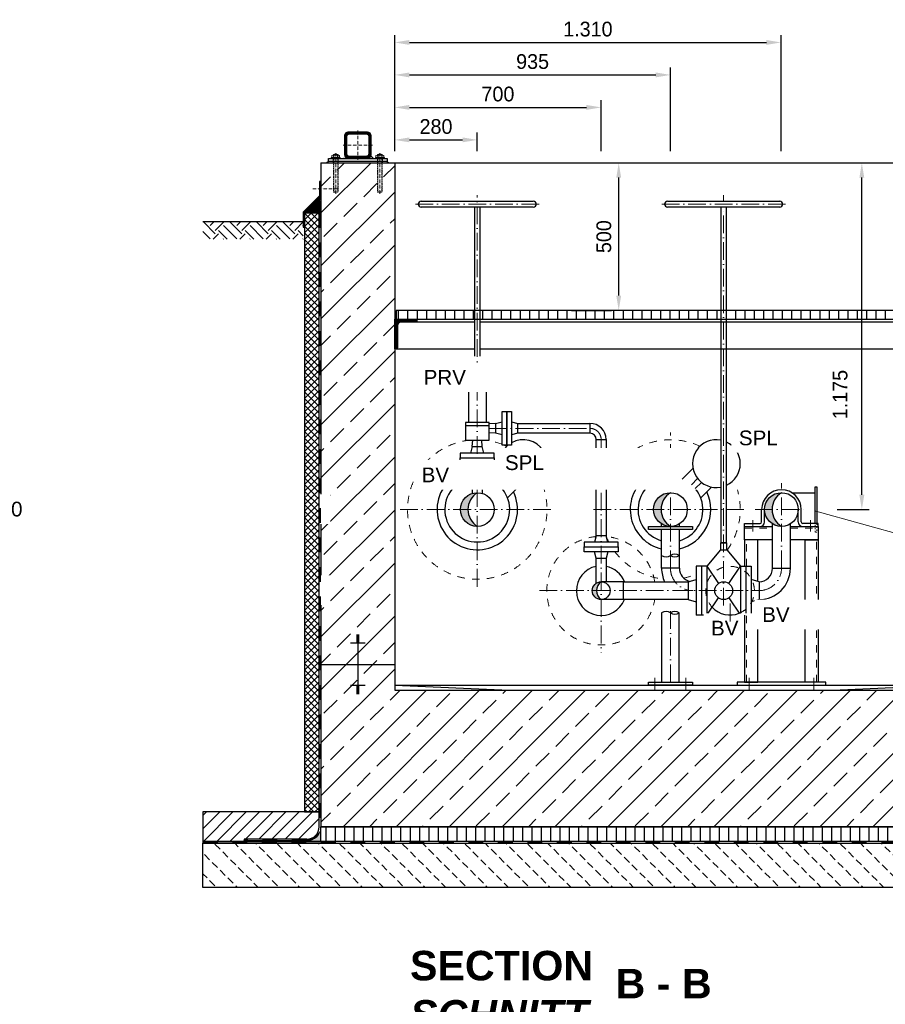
# Model space of a CAD drawing. Header units: millimetres. Extents: x 3814 to 923545, y -36595 to -4911.
# Tile 11 of 54: x 10567 to 13502, y -29905 to -26568. Entities that reach past the tile are written whole.
import ezdxf

# ---------------------------------------------------------------- set-up
doc = ezdxf.new("R2010")
doc.units = ezdxf.units.MM
doc.linetypes.add('ACAD_ISO10W100', pattern=[18, 12, -3, 0, -3])
doc.linetypes.add('JIS_02_1.0', pattern=[2, 1, -1])
for name, color, linetype, lineweight in [('Bemaßung', 7, 'Continuous', 9), ('Beschriftung', 7, 'Continuous', 9), ('P------T2', 7, 'Continuous', 18), ('P-DABDICHTUNG', 7, 'Continuous', 18)]:
    doc.layers.add(name, color=color, linetype=linetype, lineweight=lineweight)
doc.layers.add('P-MU050ENTL', color=7, linetype='Continuous')
doc.styles.add('LBB3.5M1000', font='isocp.shx', dxfattribs={"height": 3.5})
doc.dimstyles.new('DIN', dxfattribs={"dimtxt": 2.5, "dimasz": 2.5, "dimexe": 1.25, "dimexo": 0.625, "dimtad": 1, "dimtih": 1, "dimdec": 4, "dimdsep": 46, "dimlunit": 6, "dimtxsty": 'Standard', "dimcen": 2.5, "dimadec": 0, "dimazin": 0, "dimtfac": 1, "dimtdec": 4, "dimtmove": 0, "dimatfit": 3, "dimfxl": 0, "dimtvp": 1, "dimtolj": 1, "dimtzin": 0, "dimarcsym": 0})

# ---------------------------------------------------------------- blocks, each defined once
blk = doc.blocks.new('*D18')
at = {"layer": 'Bemaßung', "color": 0, "lineweight": -2, "transparency": 16777216}
for p, q in [((13339.3, -27053.1), (13447.5, -27053.1)), ((13422.5, -28178.1), (13422.5, -27103.1)), ((13339.3, -28228.1), (13447.5, -28228.1))]:
    blk.add_line(p, q, dxfattribs=at)
at = {"layer": 'Bemaßung', "color": 0, "transparency": 16777216}
for points in [[(13414.1, -27103.1), (13430.8, -27103.1), (13422.5, -27053.1)], [(13414.1, -28178.1), (13430.8, -28178.1), (13422.5, -28228.1)]]:
    blk.add_solid(points, dxfattribs=at)
at = {"layer": 'DEFPOINTS', "color": 0, "transparency": 16777216}
for p in [(13239.3, -27053.1), (13422.5, -27053.1), (13239.3, -28228.1)]:
    blk.add_point(p, dxfattribs=at)
at = {"layer": 'Bemaßung', "color": 0, "transparency": 16777216, "insert": (13348.9, -27838.4), "char_height": 50, "attachment_point": 5, "rotation": 90}
blk.add_mtext('\\A1;1.175', dxfattribs=at)
blk = doc.blocks.new('*D19')
at = {"layer": 'Bemaßung', "color": 0, "lineweight": -2, "transparency": 16777216}
for p, q in [((12438.2, -27053.1), (12573.2, -27053.1)), ((12598.2, -27503.1), (12598.2, -27103.1)), ((12438.2, -27553.1), (12573.2, -27553.1))]:
    blk.add_line(p, q, dxfattribs=at)
at = {"layer": 'Bemaßung', "color": 0, "transparency": 16777216}
for points in [[(12589.9, -27103.1), (12606.5, -27103.1), (12598.2, -27053.1)], [(12589.9, -27503.1), (12606.5, -27503.1), (12598.2, -27553.1)]]:
    blk.add_solid(points, dxfattribs=at)
at = {"layer": 'DEFPOINTS', "color": 0, "transparency": 16777216}
for p in [(12598.2, -27053.1), (12598.2, -27053.1), (12598.2, -27553.1)]:
    blk.add_point(p, dxfattribs=at)
at = {"layer": 'Bemaßung', "color": 0, "transparency": 16777216, "insert": (12548, -27303.1), "char_height": 50, "attachment_point": 5, "rotation": 90}
blk.add_mtext('\\A1;500', dxfattribs=at)
blk = doc.blocks.new('*D36')
at = {"layer": 'Bemaßung', "color": 0, "lineweight": -2, "transparency": 16777216}
for p, q in [((11838.7, -27013.1), (11838.7, -26950.1)), ((12118.7, -27013.1), (12118.7, -26950.1)), ((11888.7, -26975.1), (12068.7, -26975.1))]:
    blk.add_line(p, q, dxfattribs=at)
at = {"layer": 'Bemaßung', "color": 0, "transparency": 16777216}
for points in [[(11888.7, -26966.8), (11888.7, -26983.4), (11838.7, -26975.1)], [(12068.7, -26966.8), (12068.7, -26983.4), (12118.7, -26975.1)]]:
    blk.add_solid(points, dxfattribs=at)
at = {"layer": 'DEFPOINTS', "color": 0, "transparency": 16777216}
for p in [(12118.7, -26975.1), (11838.7, -27053.1), (12118.7, -27053.1)]:
    blk.add_point(p, dxfattribs=at)
at = {"layer": 'Bemaßung', "color": 0, "transparency": 16777216, "insert": (11978.7, -26930.1), "char_height": 50, "attachment_point": 5}
blk.add_mtext('\\A1;280', dxfattribs=at)
blk = doc.blocks.new('*D37')
at = {"layer": 'Bemaßung', "color": 0, "lineweight": -2, "transparency": 16777216}
for p, q in [((11838.7, -27013.1), (11838.7, -26840)), ((11888.7, -26865), (12488.7, -26865)), ((12538.7, -27013.1), (12538.7, -26840))]:
    blk.add_line(p, q, dxfattribs=at)
at = {"layer": 'Bemaßung', "color": 0, "transparency": 16777216}
for points in [[(11888.7, -26856.7), (11888.7, -26873.4), (11838.7, -26865)], [(12488.7, -26856.7), (12488.7, -26873.4), (12538.7, -26865)]]:
    blk.add_solid(points, dxfattribs=at)
at = {"layer": 'DEFPOINTS', "color": 0, "transparency": 16777216}
for p in [(12538.7, -26865), (11838.7, -27053.1), (12538.7, -27053.1)]:
    blk.add_point(p, dxfattribs=at)
at = {"layer": 'Bemaßung', "color": 0, "transparency": 16777216, "insert": (12188.7, -26820), "char_height": 50, "attachment_point": 5}
blk.add_mtext('\\A1;700', dxfattribs=at)
blk = doc.blocks.new('*D38')
at = {"layer": 'Bemaßung', "color": 0, "lineweight": -2, "transparency": 16777216}
for p, q in [((11838.7, -27013.1), (11838.7, -26729.9)), ((12773.7, -27013.1), (12773.7, -26729.9)), ((11888.7, -26754.9), (12723.7, -26754.9))]:
    blk.add_line(p, q, dxfattribs=at)
at = {"layer": 'Bemaßung', "color": 0, "transparency": 16777216}
for points in [[(11888.7, -26746.6), (11888.7, -26763.3), (11838.7, -26754.9)], [(12723.7, -26746.6), (12723.7, -26763.3), (12773.7, -26754.9)]]:
    blk.add_solid(points, dxfattribs=at)
at = {"layer": 'DEFPOINTS', "color": 0, "transparency": 16777216}
for p in [(12773.7, -26754.9), (11838.7, -27053.1), (12773.7, -27053.1)]:
    blk.add_point(p, dxfattribs=at)
at = {"layer": 'Bemaßung', "color": 0, "transparency": 16777216, "insert": (12306.2, -26709.9), "char_height": 50, "attachment_point": 5}
blk.add_mtext('\\A1;935', dxfattribs=at)
blk = doc.blocks.new('*D48')
at = {"layer": 'Bemaßung', "color": 0, "lineweight": -2, "transparency": 16777216}
for p, q in [((11838.7, -27013.1), (11838.7, -26619.9)), ((13148.7, -27013.1), (13148.7, -26619.9)), ((11888.7, -26644.9), (13098.7, -26644.9))]:
    blk.add_line(p, q, dxfattribs=at)
at = {"layer": 'Bemaßung', "color": 0, "transparency": 16777216}
for points in [[(11888.7, -26636.5), (11888.7, -26653.2), (11838.7, -26644.9)], [(13098.7, -26636.5), (13098.7, -26653.2), (13148.7, -26644.9)]]:
    blk.add_solid(points, dxfattribs=at)
at = {"layer": 'DEFPOINTS', "color": 0, "transparency": 16777216}
for p in [(13148.7, -26644.9), (11838.7, -27053.1), (13148.7, -27053.1)]:
    blk.add_point(p, dxfattribs=at)
at = {"layer": 'Bemaßung', "color": 0, "transparency": 16777216, "insert": (12493.7, -26599.9), "char_height": 50, "attachment_point": 5}
blk.add_mtext('\\A1;1.310', dxfattribs=at)

msp = doc.modelspace()

# ---------------------------------------------------------------- hatches: boundary and pattern name
at = {"lineweight": 5}
h = msp.add_hatch(dxfattribs=at)
h.set_pattern_fill('ANSI31', color=0)
h.set_pattern_definition([(45, (-132791.221, 12277.51), (-2.24506403, 2.24506403), [])])
edge = h.paths.add_edge_path()
edge.add_line((11680.6769, -26948.08302), (11746.6769, -26948.08302))
edge.add_arc((11746.6769, -26960.08302), 12, 0, 90, ccw=False)
edge.add_line((11758.6769, -26960.08302), (11758.6769, -27026.08302))
edge.add_arc((11746.6769, -27026.08302), 12, -90, 0, ccw=False)
edge.add_line((11746.6769, -27038.08302), (11680.6769, -27038.08302))
edge.add_arc((11680.6769, -27026.08302), 12, 180, 270, ccw=False)
edge.add_line((11668.6769, -27026.08302), (11668.6769, -26960.08302))
edge.add_arc((11680.6769, -26960.08302), 12, 90, 180, ccw=False)
edge = h.paths.add_edge_path(flags=16)
edge.add_arc((11684.6769, -27022.08302), 8, 180, 270, ccw=False)
edge.add_line((11676.6769, -27022.08302), (11676.6769, -26964.08302))
edge.add_arc((11684.6769, -26964.08302), 8, 90, 180, ccw=False)
edge.add_line((11684.6769, -26956.08302), (11742.6769, -26956.08302))
edge.add_arc((11742.6769, -26964.08302), 8, 0, 90, ccw=False)
edge.add_line((11750.6769, -26964.08302), (11750.6769, -27022.08302))
edge.add_arc((11742.6769, -27022.08302), 8, -90, 0, ccw=False)
edge.add_line((11742.6769, -27030.08302), (11684.6769, -27030.08302))
h = msp.add_hatch(color=0)
h.dxf.hatch_style = 1
h.paths.add_polyline_path([(11758.25494, -27029.23723), (11767.10073, -27038.08302), (11746.6769, -27038.08302, 0.338290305)])
h.paths.add_polyline_path([(11669.09886, -27029.23723, 0.338290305), (11680.6769, -27038.08302), (11660.25307, -27038.08302)])
at = {"lineweight": 0}
h = msp.add_hatch(dxfattribs=at)
h.set_pattern_fill('ANSI33', color=256, scale=20)
h.set_pattern_definition([(45, (12788.68, -28178.08), (-89.803, 89.803), []), (45, (12878.48, -28178.08), (-89.803, 89.803), [63.5, -31.75])])
h.paths.add_polyline_path([(11588.6769, -27053.08302), (11838.6769, -27053.08302), (11838.6769, -28840.40165), (12513.6769, -28840.40165), (13063.6769, -28840.40165), (13738.6769, -28840.40165), (13738.6769, -27053.08302), (13988.6769, -27053.08302), (13988.6769, -29303.08302), (11588.6769, -29303.08302)])
at = {"lineweight": 5}
h = msp.add_hatch(dxfattribs=at)
h.set_pattern_fill('ANSI36', color=256, angle=90)
h.set_pattern_definition([(135, (11560.677, -27195.083), (-6.17393, 1.6838), [7.9375, -1.5875, 0, -1.5875])])
h.paths.add_polyline_path([(11588.6769, -27167.08302), (11532.6769, -27223.08302), (11582.6769, -27223.08302), (11588.6769, -27223.08302)])
h = msp.add_hatch()
h.set_pattern_fill('EARTH', color=256, scale=10, angle=45)
h.set_pattern_definition([(45, (11499.72, -27282.22), (7e-15, 89.803), [63.5, -63.5]), (45, (11482.88, -27265.38), (7e-15, 89.803), [63.5, -63.5]), (45, (11466.044, -27248.545), (7e-15, 89.803), [63.5, -63.5]), (135, (11466.044, -27237.32), (-89.803, 7e-15), [63.5, -63.5]), (135, (11482.88, -27220.48), (-89.803, 7e-15), [63.5, -63.5]), (135, (11499.72, -27203.644), (-89.803, 7e-15), [63.5, -63.5])])
h.paths.add_polyline_path([(11528.71947, -27311.35868), (11528.71947, -27253.08302), (11188.6769, -27253.08302), (11188.6769, -27311.35868)])
h = msp.add_hatch()
h.set_pattern_fill('ANSI31', color=256, scale=10, angle=45)
h.set_pattern_definition([(90, (-73396.836, 10766.695), (-31.75, 5e-15), [])])
h.paths.add_polyline_path([(11843.6769, -27583.08302), (13733.6769, -27583.08302), (13733.6769, -27553.08302), (11843.6769, -27553.08302)])
at = {"lineweight": 9}
h = msp.add_hatch(dxfattribs=at)
h.set_pattern_fill('ANSI31', color=256)
h.set_pattern_definition([(45, (-72396.8355, 10766.6947), (-2.24506403, 2.24506403), [])])
edge = h.paths.add_edge_path()
edge.add_line((11838.6769, -27683.08302), (11838.6769, -27583.08302))
edge.add_line((11838.6769, -27583.08302), (11913.6769, -27583.08302))
edge.add_line((11913.6769, -27583.08302), (11913.6769, -27588.08302))
edge.add_arc((11908.6769, -27588.08302), 5, -90, 0, ccw=False)
edge.add_line((11908.6769, -27593.08302), (11858.6769, -27593.08302))
edge.add_arc((11858.6769, -27603.08302), 10, 90, 180)
edge.add_line((11848.6769, -27603.08302), (11848.6769, -27678.08302))
edge.add_arc((11843.6769, -27678.08302), 5, -90, 0, ccw=False)
edge.add_line((11843.6769, -27683.08302), (11838.6769, -27683.08302))
h = msp.add_hatch(color=256)
h.dxf.hatch_style = 1
h.paths.add_polyline_path([(12118.6769, -28170.93302, 0.4142135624), (12061.5269, -28228.08302), (12086.92435, -28228.08302, -0.2591442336)])
h.paths.add_polyline_path([(12086.92435, -28228.08302), (12061.5269, -28228.08302, 0.4142135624), (12118.6769, -28285.23302, -0.2591442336)])
h = msp.add_hatch(color=256)
h.dxf.hatch_style = 1
h.paths.add_polyline_path([(12538.6769, -28472.93302, 0.4142135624), (12508.5269, -28503.08302), (12522.99453, -28503.08302, -0.2445224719)])
h.paths.add_polyline_path([(12522.99453, -28503.08302), (12508.5269, -28503.08302, 0.4142135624), (12538.6769, -28533.23302, -0.2445224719)])
h = msp.add_hatch()
h.set_pattern_fill('ANSI31', color=256, scale=10)
h.set_pattern_definition([(45, (15191.677, -29303.083), (-22.45064, 22.45064), [])])
edge = h.paths.add_edge_path()
edge.add_line((11328.30177, -29345.439), (11328.30177, -29353.08302))
edge.add_line((11328.30177, -29353.08302), (11188.6769, -29353.08302))
edge.add_line((11188.6769, -29353.08302), (11188.6769, -29253.08302))
edge.add_line((11188.6769, -29253.08302), (11582.6769, -29253.08302))
edge.add_line((11582.6769, -29253.08302), (11582.6769, -29303.08302))
edge.add_arc((11540.32092, -29303.08302), 42.35598, 270, 360, ccw=False)
edge.add_line((11540.32092, -29345.439), (11328.30177, -29345.439))
at = {"lineweight": 0}
h = msp.add_hatch(dxfattribs=at)
h.set_pattern_fill('AR-CONC', color=256, scale=0.48356)
h.set_pattern_definition([(50, (15070.849, -29328.083), (3.4683817, -0.303444), [0.36267, -3.989368]), (355, (15070.849, -29328.083), (-0.6709456, 3.6372986), [0.290136, -3.1914945]), (100.45144, (15071.138, -29328.1083), (2.797436, 3.3338545), [0.308222, -3.3904412]), (46.1842, (15070.849, -29327.116), (5.16075, -0.8003847), [0.544005, -5.984052]), (96.63564, (15071.279, -29327.1826), (4.519649, 4.710446), [0.462333, -5.085665]), (351.18416, (15070.849, -29327.116), (4.519649, 4.710446), [0.435204, -4.787242]), (21, (15071.3326, -29327.3577), (2.8864024, -1.946903), [0.36267, -3.989368]), (326, (15071.3326, -29327.3577), (1.176575, 3.506534), [0.290136, -3.1914945]), (71.45144, (15071.5732, -29327.52), (4.0629775, 1.559631), [0.308222, -3.3904412]), (37.5, (15070.8491, -29328.083), (0.05880017, 1.6097408), [0, -3.1528098, 0, -3.2398505, 0, -3.2035835]), (7.5, (15070.849, -29328.083), (1.2720985, 1.9072164), [0, -1.8471984, 0, -3.0802758, 0, -1.2209884]), (327.5, (15069.7707, -29328.083), (2.5813506, -0.1090663), [0, -1.2088994, 0, -3.7717663, 0, -5.0048437]), (317.5, (15069.2872, -29328.083), (2.8200537, 0.4840674), [0, -1.5715693, 0, -2.5048397, 0, -3.5541644])])
edge = h.paths.add_edge_path()
edge.add_line((11514.37783, -29353.08302), (11540.32092, -29351.439))
edge.add_arc((11540.32092, -29303.08302), 48.35598, 270, 360)
edge.add_line((11588.6769, -29303.08302), (11588.6769, -29353.08302))
edge.add_line((11588.6769, -29353.08302), (11514.37783, -29353.08302))
h = msp.add_hatch()
h.set_pattern_fill('ANSI31', color=256, scale=10, angle=45)
h.set_pattern_definition([(90, (13288.677, -29328.083), (-31.75, 5e-15), [])])
h.paths.add_polyline_path([(11588.6769, -29303.08302), (13988.6769, -29303.08302), (13988.6769, -29353.08302), (11588.6769, -29353.08302)])
h = msp.add_hatch(dxfattribs=at)
h.set_pattern_fill('BETON_UNBEWEHRT', color=256, scale=200, angle=90, pattern_type=2)
h.set_pattern_definition([(135, (5200.805, -29273.73), (-35.35534, -35.35534), [25, -12.5])])
h.paths.add_polyline_path([(11188.6769, -29359.08302), (14388.6769, -29359.08302), (14388.6769, -29509.08302), (11188.6769, -29509.08302)])
at = {"layer": 'P-DABDICHTUNG'}
h = msp.add_hatch(dxfattribs=at)
h.set_pattern_fill('PLAST', scale=6, angle=90, style=0)
h.set_pattern_definition([(90, (362.5915, -30652.6505), (-1.5, 9e-17), []), (90, (362.404, -30652.6505), (-1.5, 9e-17), []), (90, (362.2165, -30652.6505), (-1.5, 9e-17), [])])
h.paths.add_polyline_path([(11328.30177, -29353.08302), (11328.30177, -29351.439), (11387.80888, -29351.439), (11387.80888, -29353.08302)])

# ---------------------------------------------------------------- linework, layer by layer
at = {"linetype": 'ACAD_ISO10W100', "lineweight": 5}
for p, q in [((11713.6769, -26943.08302), (11713.6769, -27043.08302)), ((11763.6769, -26993.08302), (11663.6769, -26993.08302)), ((11638.6769, -27158.08302), (11638.6769, -27020.02202)), ((11788.6769, -27158.08302), (11788.6769, -27020.02202)), ((11560.58886, -27140.85378), (11648.09992, -27140.85378))]:
    msp.add_line(p, q, dxfattribs=at)
at = {"linetype": 'Continuous', "lineweight": 9}
for p, q in [((11625.2769, -27034.08302), (11625.2769, -27028.08302)), ((11628.7411, -27027.08302), (11648.6127, -27027.08302)), ((11630.6769, -27024.58302), (11646.6769, -27024.58302)), ((11630.6769, -27024.58302), (11630.6769, -27027.08302)), ((11631.9019, -27024.14792), (11631.9019, -27027.08302)), ((11632.2051, -27034.08302), (11632.2051, -27028.08302)), ((11645.1487, -27034.08302), (11645.1487, -27028.08302)), ((11645.4519, -27024.14792), (11645.4519, -27027.08302)), ((11646.6769, -27024.58302), (11646.6769, -27027.08302)), ((11652.0769, -27034.08302), (11652.0769, -27028.08302)), ((11775.2769, -27034.08302), (11775.2769, -27028.08302)), ((11798.6127, -27027.08302), (11778.7411, -27027.08302)), ((11796.6769, -27024.58302), (11780.6769, -27024.58302)), ((11780.6769, -27024.58302), (11780.6769, -27027.08302)), ((11781.9019, -27024.14792), (11781.9019, -27027.08302)), ((11782.2051, -27034.08302), (11782.2051, -27028.08302)), ((11795.1487, -27034.08302), (11795.1487, -27028.08302)), ((11795.4519, -27024.14792), (11795.4519, -27027.08302)), ((11796.6769, -27024.58302), (11796.6769, -27027.08302)), ((11802.0769, -27034.08302), (11802.0769, -27028.08302)), ((11623.6769, -27038.08302), (11623.6769, -27035.08302)), ((11623.6769, -27035.08302), (11653.6769, -27035.08302)), ((11653.6769, -27038.08302), (11653.6769, -27035.08302)), ((11803.6769, -27035.08302), (11773.6769, -27035.08302)), ((11773.6769, -27038.08302), (11773.6769, -27035.08302)), ((11803.6769, -27038.08302), (11803.6769, -27035.08302))]:
    msp.add_line(p, q, dxfattribs=at)
at = {"linetype": 'JIS_02_1.0', "lineweight": 5, "ltscale": 2}
for p, q in [((11630.6769, -27151.58302), (11630.6769, -27024.58302)), ((11631.9019, -27152.01808), (11631.9019, -27027.08302)), ((11645.4519, -27152.01808), (11645.4519, -27027.08302)), ((11646.6769, -27151.58302), (11646.6769, -27024.58302)), ((11780.6769, -27151.58302), (11780.6769, -27024.58302)), ((11781.9019, -27152.01808), (11781.9019, -27027.08302)), ((11795.4519, -27152.01808), (11795.4519, -27027.08302)), ((11796.6769, -27151.58302), (11796.6769, -27024.58302)), ((11630.1769, -27053.08302), (11630.1769, -27035.08302)), ((11647.1769, -27053.08302), (11647.1769, -27035.08302)), ((11780.1769, -27053.08302), (11780.1769, -27035.08302)), ((11797.1769, -27053.08302), (11797.1769, -27035.08302)), ((11630.6769, -27151.58302), (11646.6769, -27151.58302)), ((11796.6769, -27151.58302), (11780.6769, -27151.58302))]:
    msp.add_line(p, q, dxfattribs=at)
for p, q in [((11758.25494, -27029.23723), (11767.10073, -27038.08302)), ((11588.6769, -27053.08302), (11838.6769, -27053.08302)), ((11588.6769, -27053.08302), (11588.6769, -29303.08302)), ((11613.6769, -27048.08302), (11608.6769, -27053.08302)), ((11813.6769, -27048.08302), (11818.6769, -27053.08302)), ((11838.6769, -27053.08302), (11838.6769, -28840.40165)), ((11838.6769, -27053.08302), (13738.6769, -27053.08302)), ((11532.6769, -27223.08302), (11588.6769, -27167.08302)), ((11582.6769, -27223.08302), (11588.6769, -27223.08302)), ((11582.6769, -27223.08302), (11588.6769, -27223.08302)), ((11528.71947, -27253.08302), (11188.6769, -27253.08302)), ((12108.6769, -27593.08302), (11858.6769, -27593.08302)), ((13668.6769, -27593.08302), (12128.6769, -27593.08302)), ((11843.6769, -27683.08302), (12108.6769, -27683.08302)), ((12128.6769, -27683.08302), (13733.6769, -27683.08302)), ((12098.6769, -27737.93302), (12088.6769, -27825.43302)), ((12138.6769, -27737.93302), (12098.6769, -27737.93302)), ((12138.6769, -27737.93302), (12148.6769, -27825.43302)), ((12088.6769, -27825.43302), (12148.6769, -27825.43302)), ((12088.6769, -27825.43302), (12088.6769, -27932.93302)), ((12148.6769, -27825.43302), (12148.6769, -27932.93302)), ((12180.6769, -27936.08302), (12202.6769, -27930.43302)), ((12234.6769, -27930.43302), (12256.6769, -27936.08302)), ((12078.6769, -27942.93302), (12158.6769, -27942.93302)), ((12180.6769, -27936.08302), (12158.6769, -27938.00777)), ((12180.6769, -27936.08302), (12180.6769, -27969.78302)), ((12101.8269, -28014.93302), (12103.75165, -27992.93302)), ((12135.5269, -28014.93302), (12133.60215, -27992.93302)), ((12180.6769, -27969.78302), (12158.6769, -27967.85827)), ((12202.6769, -27975.43302), (12180.6769, -27969.78302)), ((12256.6769, -27969.78302), (12234.6769, -27975.43302)), ((12101.8269, -28014.93302), (12096.1769, -28036.93302)), ((12101.8269, -28014.93302), (12135.5269, -28014.93302)), ((12141.1769, -28036.93302), (12135.5269, -28014.93302)), ((12101.8269, -28090.93302), (12096.1769, -28068.93302)), ((12101.8269, -28090.93302), (12135.5269, -28090.93302)), ((12101.8269, -28090.93302), (12101.8269, -28173.4735)), ((12141.1769, -28068.93302), (12135.5269, -28090.93302)), ((12135.5269, -28090.93302), (12135.5269, -28173.4735)), ((12194.91628, -28088.91114), (12158.34345, -28125.48397)), ((12210.64252, -28122.68237), (12189.45052, -28143.87438)), ((12224.07755, -28136.1174), (12202.88555, -28157.30941)), ((12257.84878, -28151.84364), (12221.27595, -28188.41647)), ((12743.5269, -28285.23302), (12743.5269, -28276.633)), ((12743.5269, -28427.08302), (12743.5269, -28295.23302)), ((12743.6769, -28383.90585), (12743.6769, -28295.23302)), ((12803.6769, -28295.23302), (12803.6769, -28383.90585)), ((12803.8269, -28285.23302), (12803.8269, -28276.633)), ((12803.8269, -28427.08302), (12803.8269, -28295.23302)), ((13119.81097, -28427.08302), (13119.81097, -28276.633)), ((13180.11097, -28427.08302), (13180.11097, -28276.633)), ((12521.8269, -28316.93302), (12516.1769, -28338.93302)), ((12561.1769, -28338.93302), (12555.5269, -28316.93302)), ((12521.8269, -28392.93302), (12516.1769, -28370.93302)), ((12521.8269, -28478.08102), (12521.8269, -28392.93302)), ((12521.8269, -28392.93302), (12555.5269, -28392.93302)), ((12561.1769, -28370.93302), (12555.5269, -28392.93302)), ((12555.5269, -28392.93302), (12555.5269, -28472.93302)), ((12896.96097, -28420.58302), (12936.82275, -28478.2777)), ((12971.09919, -28478.2777), (13010.96097, -28420.58302)), ((12896.96097, -28585.58302), (12936.82275, -28527.88834)), ((12971.09919, -28527.88834), (13010.96097, -28585.58302)), ((12743.6769, -28577.9867), (12743.6769, -28813.08302)), ((12803.6769, -28813.08302), (12803.6769, -28577.9867)), ((11718.6769, -28653.42974), (11708.6769, -28653.42974)), ((11718.6769, -28656.94965), (11708.6769, -28656.94965)), ((11718.6769, -28660.46955), (11708.6769, -28660.46955)), ((11718.6769, -28663.98946), (11708.6769, -28663.98946)), ((11718.6769, -28667.50936), (11708.6769, -28667.50936)), ((11713.6769, -28653.08302), (11713.6769, -28753.08302)), ((11738.6769, -28681.58898), (11688.6769, -28681.58898)), ((11718.6769, -28671.02927), (11708.6769, -28671.02927)), ((11718.6769, -28674.54917), (11708.6769, -28674.54917)), ((11718.6769, -28678.06907), (11708.6769, -28678.06907)), ((11588.6769, -28753.08302), (11838.6769, -28753.08302)), ((11713.6769, -28753.08302), (11713.6769, -28853.08302)), ((11738.6769, -28824.57706), (11688.6769, -28824.57706)), ((11718.6769, -28828.09697), (11708.6769, -28828.09697)), ((11718.6769, -28831.61687), (11708.6769, -28831.61687)), ((11718.6769, -28835.13678), (11708.6769, -28835.13678)), ((11838.6769, -28823.08302), (13738.6769, -28823.08302)), ((11838.6769, -28823.08302), (12228.34598, -28840.40165)), ((13738.6769, -28823.08302), (13349.00782, -28840.40165)), ((11718.6769, -28838.65668), (11708.6769, -28838.65668)), ((11718.6769, -28842.17659), (11708.6769, -28842.17659)), ((11718.6769, -28845.69649), (11708.6769, -28845.69649)), ((11718.6769, -28849.2164), (11708.6769, -28849.2164)), ((11718.6769, -28852.7363), (11708.6769, -28852.7363)), ((11838.6769, -28840.40165), (13738.6769, -28840.40165)), ((11582.6769, -29253.08302), (11188.6769, -29253.08302)), ((11188.6769, -29253.08302), (11188.6769, -29359.08302)), ((11582.6769, -29303.08302), (11582.6769, -29253.08302)), ((13988.6769, -29303.08302), (11588.6769, -29303.08302)), ((11588.6769, -29353.08302), (11188.6769, -29353.08302)), ((11582.6769, -29353.08302), (11188.6769, -29353.08302)), ((11582.6769, -29353.08302), (11188.6769, -29353.08302)), ((11188.6769, -29353.08302), (11588.6769, -29353.08302)), ((11328.30177, -29345.439), (11328.30177, -29353.08302)), ((11540.32092, -29345.439), (11328.30177, -29345.439)), ((11540.32092, -29351.439), (11328.30177, -29351.439))]:
    msp.add_line(p, q)
at = {"linetype": 'ACAD_ISO10W100', "lineweight": 18, "ltscale": 5}
for p, q in [((12118.6769, -27710.99342), (12118.6769, -27163.08302)), ((12953.96097, -27183.08302), (12953.96097, -27163.08302)), ((11908.6769, -27193.08302), (12328.6769, -27193.08302)), ((12743.96097, -27193.08302), (13163.96097, -27193.08302)), ((12118.6769, -28489.58302), (12118.6769, -27724.81893)), ((12158.6769, -27952.93302), (12500.6769, -27952.93302)), ((12773.6769, -28427.08302), (12773.6769, -27966.58302)), ((12538.6769, -27990.93302), (12538.6769, -28712.23302)), ((11857.1769, -28228.08302), (12380.1769, -28228.08302)), ((12512.1769, -28228.08302), (13035.1769, -28228.08302)), ((13060.61764, -28228.08302), (13239.30429, -28228.08302)), ((13052.9489, -28264.28474), (13052.9489, -28302.48256)), ((13248.53597, -28264.28474), (13248.53597, -28302.48256)), ((12329.5269, -28503.08302), (13073.96097, -28503.08302)), ((12773.6769, -28813.08302), (12773.6769, -28572.27309)), ((12721.1769, -28838.08302), (12721.1769, -28798.08302)), ((12826.1769, -28838.08302), (12826.1769, -28798.08302)), ((13039.96097, -28838.08302), (13039.96097, -28798.08302)), ((13259.96097, -28838.08302), (13259.96097, -28798.08302))]:
    msp.add_line(p, q, dxfattribs=at)
at = {"linetype": 'JIS_02_1.0', "lineweight": 18, "ltscale": 25}
for p, q in [((13024.96097, -28291.23302), (13119.81097, -28291.23302)), ((13180.11097, -28291.23302), (13274.96097, -28291.23302)), ((13030.96097, -28420.58302), (13030.96097, -28330.23302))]:
    msp.add_line(p, q, dxfattribs=at)
at = {"linetype": 'JIS_02_1.0', "lineweight": 25, "ltscale": 50}
for p, q in [((11188.6769, -29356.08302), (14388.6769, -29356.08302)), ((11540.32092, -29348.439), (11328.30177, -29348.439))]:
    msp.add_line(p, q, dxfattribs=at)
at = {"lineweight": 9}
for points in [[(11680.6769, -26948.08302), (11746.6769, -26948.08302, -0.4142135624), (11758.6769, -26960.08302), (11758.6769, -27026.08302, -0.4142135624), (11746.6769, -27038.08302), (11680.6769, -27038.08302, -0.4142135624), (11668.6769, -27026.08302), (11668.6769, -26960.08302, -0.4142135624)], [(11684.6769, -27030.08302, -0.4142135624), (11676.6769, -27022.08302), (11676.6769, -26964.08302, -0.4142135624), (11684.6769, -26956.08302), (11742.6769, -26956.08302, -0.4142135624), (11750.6769, -26964.08302), (11750.6769, -27022.08302, -0.4142135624), (11742.6769, -27030.08302)]]:
    msp.add_lwpolyline(points, format="xyb", close=True, dxfattribs=at)
for points in [[(11813.6769, -27048.08302), (11613.6769, -27048.08302), (11613.6769, -27038.08302), (11813.6769, -27038.08302)], [(11530.71947, -27270.96626), (11530.71947, -27220.96626), (11585.83195, -27165.85378), (11585.83195, -27115.85378), (11583.83195, -27115.85378), (11583.83195, -27165.02535), (11528.71947, -27220.13783), (11528.71947, -27270.96626)], [(11843.6769, -27583.08302), (13733.6769, -27583.08302), (13733.6769, -27553.08302), (11843.6769, -27553.08302)], [(12078.6769, -27992.93302), (12158.6769, -27992.93302), (12158.6769, -27932.93302), (12078.6769, -27932.93302)], [(12256.6769, -27936.08302), (12500.6769, -27936.08302), (12500.6769, -27969.78302), (12256.6769, -27969.78302)], [(12521.8269, -27990.93302), (12555.5269, -27990.93302), (12555.5269, -28316.93302), (12521.8269, -28316.93302)], [(13263.96097, -28275.23302), (13263.96097, -28151.04061), (13269.96097, -28151.04061), (13269.96097, -28275.23302)], [(12481.1769, -28354.93302), (12596.1769, -28354.93302), (12596.1769, -28338.93302), (12481.1769, -28338.93302)], [(12481.1769, -28354.93302), (12596.1769, -28354.93302), (12596.1769, -28370.93302), (12481.1769, -28370.93302)], [(12698.6769, -28813.08302), (12848.6769, -28813.08302), (12848.6769, -28823.08302), (12698.6769, -28823.08302)], [(11588.6769, -29303.08302), (13988.6769, -29303.08302), (13988.6769, -29353.08302), (11588.6769, -29353.08302)], [(11188.6769, -29359.08302), (14388.6769, -29359.08302), (14388.6769, -29509.08302), (11188.6769, -29509.08302)]]:
    msp.add_lwpolyline(points, close=True)
msp.add_lwpolyline([(11838.6769, -27683.08302), (11838.6769, -27583.08302), (11913.6769, -27583.08302), (11913.6769, -27588.08302, -0.4142135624), (11908.6769, -27593.08302), (11858.6769, -27593.08302, 0.4142135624), (11848.6769, -27603.08302), (11848.6769, -27678.08302, -0.4142135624), (11843.6769, -27683.08302)], format="xyb", close=True)
for points in [[(12202.6769, -27952.93302), (12202.6769, -27895.43302), (12218.6769, -27895.43302), (12218.6769, -27952.93302)], [(12218.6769, -27952.93302), (12218.6769, -27895.43302), (12234.6769, -27895.43302), (12234.6769, -27952.93302)], [(12218.6769, -27952.93302), (12218.6769, -28010.43302), (12202.6769, -28010.43302), (12202.6769, -27952.93302)], [(12234.6769, -27952.93302), (12234.6769, -28010.43302), (12218.6769, -28010.43302), (12218.6769, -27952.93302)], [(12118.6769, -28036.93302), (12061.1769, -28036.93302), (12061.1769, -28052.93302), (12118.6769, -28052.93302)], [(12118.6769, -28068.93302), (12061.1769, -28068.93302), (12061.1769, -28052.93302), (12118.6769, -28052.93302)], [(12118.6769, -28052.93302), (12176.1769, -28052.93302), (12176.1769, -28036.93302), (12118.6769, -28036.93302)], [(12118.6769, -28052.93302), (12176.1769, -28052.93302), (12176.1769, -28068.93302), (12118.6769, -28068.93302)]]:
    msp.add_lwpolyline(points)
at = {"linetype": 'JIS_02_1.0', "lineweight": 18, "ltscale": 5}
msp.add_lwpolyline([(13263.96097, -28275.23302), (13269.96097, -28275.23302), (13269.96097, -28305.12544), (13263.96097, -28305.12544)], close=True, dxfattribs=at)
for centre, radius in [((12118.6769, -28228.08302), 57.15), ((12538.6769, -28503.08302), 30.15), ((12953.96097, -28503.08302), 30.15)]:
    msp.add_circle(centre, radius)
at = {"linetype": 'Continuous', "lineweight": 9}
for centre, radius, start, end in [((11628.741, -27033.58302), 6.49999, 57.79575833, 122.20424167), ((11638.6769, -27045.16635), 22.08333, 68.76068889, 111.23931111), ((11638.6769, -27048.52512), 21.4421, 72.43264167, 107.56735833), ((11648.6128, -27033.58302), 6.49999, 57.79575833, 122.20424167), ((11778.741, -27033.58302), 6.49999, 57.79575833, 122.20424167), ((11788.6769, -27045.16635), 22.08333, 68.76068889, 111.23931111), ((11788.6769, -27048.52512), 21.4421, 72.43264167, 107.56735833), ((11798.6128, -27033.58302), 6.49999, 57.79575833, 122.20424167), ((11628.741, -27028.58303), 6.49999, 237.79575833, 302.20424167), ((11638.6769, -27013.64092), 21.4421, 252.43264167, 287.56735833), ((11648.6128, -27028.58303), 6.49999, 237.79575833, 302.20424167), ((11778.741, -27028.58303), 6.49999, 237.79575833, 302.20424167), ((11788.6769, -27013.64092), 21.4421, 252.43264167, 287.56735833), ((11798.6128, -27028.58303), 6.49999, 237.79575833, 302.20424167)]:
    msp.add_arc(centre, radius, start, end, dxfattribs=at)
at = {"linetype": 'JIS_02_1.0', "lineweight": 5, "ltscale": 2}
for centre in [(11638.6769, -27130.99969), (11788.6769, -27130.99969)]:
    msp.add_arc(centre, 22.08333, 248.76068889, 291.23931111, dxfattribs=at)
for centre, radius, start, end in [((12500.6769, -27990.93302), 54.85, 0, 90), ((12274.24039, -28072.51953), 81, 129.95936716, 119.23797869), ((12500.6769, -27990.93302), 21.15, 0, 90), ((12118.6769, -28228.08302), 136.5, 97.09086278, 25.9733853), ((12118.6769, -28228.08302), 136.5, 64.0266147, 82.90913722), ((12773.6769, -28228.08302), 136.5, 64.0266147, 257.23932677), ((12118.6769, -28228.08302), 110, 98.81136287, 81.18863713), ((12118.6769, -28228.08302), 136.5, 41.00915544, 48.99084456), ((12773.6769, -28228.08302), 110, 285.90784561, 254.09215439), ((12773.6769, -28228.08302), 136.5, 41.00915544, 48.99084456), ((12154.23149, -28228.08302), 67.30714, 121.88688198, 238.11311802), ((12773.6769, -28228.08302), 136.5, 282.76067323, 25.9733853), ((12758.6769, -28360.42857), 27.86005, 237.42485439, 302.57514561), ((12788.6769, -28407.38313), 27.86005, 57.42485439, 122.57514561), ((12788.6769, -28360.42857), 27.86005, 237.42485439, 302.57514561), ((12538.6769, -28503.08302), 84.15, 101.55085772, 339.00485933), ((12538.6769, -28503.08302), 84.15, 20.99514067, 78.44914228), ((12559.81802, -28503.08302), 36.82349, 125.0380528, 234.9619472), ((12758.6769, -28601.46398), 27.86005, 57.42485439, 122.57514561), ((12788.6769, -28601.46398), 27.86005, 57.42485439, 122.57514561), ((12788.6769, -28554.50943), 27.86005, 237.42485439, 302.57514561), ((11540.32092, -29303.08302), 42.35598, 270, 0)]:
    msp.add_arc(centre, radius, start, end)
at = {"linetype": 'ACAD_ISO10W100', "lineweight": 18, "ltscale": 5}
for centre, radius, start, end in [((12500.6769, -27990.93302), 38, 0, 90), ((12849.6769, -28427.08302), 76, 180, 270), ((13073.96097, -28427.08302), 76, 270, 0)]:
    msp.add_arc(centre, radius, start, end, dxfattribs=at)
at = {"linetype": 'JIS_02_1.0', "lineweight": 18, "ltscale": 25}
for centre, radius, start, end in [((12118.6769, -28228.08302), 236.5, 96.12485408, 24.97881842), ((12118.6769, -28228.08302), 236.5, 69.19554158, 83.87514592), ((12773.6769, -28228.08302), 236.5, 65.02118158, 157.28101195), ((12118.6769, -28228.08302), 236.5, 65.02118158, 66.96939106), ((12773.6769, -28228.08302), 236.5, 324.39002228, 24.97881842), ((12538.6769, -28503.08302), 184.15, 95.4780052, 350.57681185), ((12538.6769, -28503.08302), 184.15, 9.42318815, 84.5219948), ((12773.6769, -28228.08302), 236.5, 203.69885382, 207.95061569), ((12773.6769, -28228.08302), 236.5, 217.15813284, 264.23680174), ((12773.6769, -28228.08302), 236.5, 280.83667305, 291.65801497)]:
    msp.add_arc(centre, radius, start, end, dxfattribs=at)
at = {"linetype": 'JIS_02_1.0', "lineweight": 25, "ltscale": 50}
msp.add_arc((11540.32092, -29303.08302), 45.35598, 270, 0, dxfattribs=at)
at = {"layer": 'P-DABDICHTUNG', "color": 7}
for p, q in [((11387.80888, -29351.439), (11387.80888, -29353.08302)), ((11540.32092, -29351.439), (11514.37783, -29353.08302))]:
    msp.add_line(p, q, dxfattribs=at)
msp.add_lwpolyline([(11588.6769, -29278.90503), (11588.6769, -29303.08302, -0.4142135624), (11540.32092, -29351.439)], format="xyb", dxfattribs=at)
at = {"layer": 'P-MU050ENTL', "linetype": 'Continuous', "ltscale": 10}
for p, q in [((11928.6769, -27183.08302), (12308.6769, -27183.08302)), ((12763.96097, -27183.08302), (13143.96097, -27183.08302)), ((12308.6769, -27203.08302), (11928.6769, -27203.08302)), ((12128.6769, -27203.08302), (12108.6769, -27203.08302)), ((12108.6769, -27203.08302), (12108.6769, -27708.62329)), ((12128.6769, -27708.62329), (12128.6769, -27203.08302)), ((13143.96097, -27203.08302), (12763.96097, -27203.08302)), ((13082.81097, -28270.23302), (13082.81097, -28228.08302)), ((13092.81097, -28270.23302), (13092.81097, -28228.08302)), ((13207.11097, -28270.23302), (13207.11097, -28228.08302)), ((13217.11097, -28270.23302), (13217.11097, -28228.08302)), ((13024.96097, -28285.23302), (13024.96097, -28275.23302)), ((13024.96097, -28275.23302), (13077.81097, -28275.23302)), ((13274.96097, -28275.23302), (13222.11097, -28275.23302)), ((13274.96097, -28285.23302), (13274.96097, -28275.23302)), ((12942.96097, -28364.58302), (12896.96097, -28420.58302)), ((12964.96097, -28364.58302), (13010.96097, -28420.58302)), ((12803.8269, -28427.08302), (12743.5269, -28427.08302)), ((12896.96097, -28420.58302), (12860.96097, -28420.58302)), ((12860.96097, -28420.58302), (12860.96097, -28585.58302)), ((12878.96097, -28420.58302), (12878.96097, -28585.58302)), ((12896.96097, -28420.58302), (12896.96097, -28585.58302)), ((13010.96097, -28420.58302), (13010.96097, -28585.58302)), ((13010.96097, -28420.58302), (13046.96097, -28420.58302)), ((13028.96097, -28420.58302), (13028.96097, -28585.58302)), ((13046.96097, -28420.58302), (13046.96097, -28585.58302)), ((13119.81097, -28427.08302), (13180.11097, -28427.08302)), ((12833.96097, -28472.93302), (12860.96097, -28465.69832)), ((13073.96097, -28472.93302), (13046.96097, -28465.69832)), ((12614.6769, -28472.93302), (12538.6769, -28472.93302)), ((13073.96097, -28472.93302), (13073.96097, -28533.23302)), ((12614.6769, -28533.23302), (12538.6769, -28533.23302)), ((12833.96097, -28533.23302), (12860.96097, -28540.46772)), ((13073.96097, -28533.23302), (13046.96097, -28540.46772)), ((12896.96097, -28585.58302), (12860.96097, -28585.58302)), ((13010.96097, -28585.58302), (13046.96097, -28585.58302))]:
    msp.add_line(p, q, dxfattribs=at)
for points in [[(12698.6769, -28285.23302), (12848.6769, -28285.23302), (12848.6769, -28295.23302), (12698.6769, -28295.23302)], [(12942.96097, -28364.58302), (12964.96097, -28364.58302), (12964.96097, -28340.58302), (12942.96097, -28340.58302)], [(12614.6769, -28472.93302), (12833.96097, -28472.93302), (12833.96097, -28533.23302), (12614.6769, -28533.23302)], [(12999.96097, -28823.08302), (13299.96097, -28823.08302), (13299.96097, -28813.08302), (12999.96097, -28813.08302)]]:
    msp.add_lwpolyline(points, close=True, dxfattribs=at)
for points in [[(13119.81097, -28330.23302), (13024.96097, -28330.23302), (13024.96097, -28285.23302), (13119.81097, -28285.23302)], [(13180.11097, -28285.23302), (13274.96097, -28285.23302), (13274.96097, -28330.23302), (13180.11097, -28330.23302)], [(13069.96097, -28471.86121), (13069.96097, -28330.23302), (13024.96097, -28330.23302), (13024.96097, -28420.58302)]]:
    msp.add_lwpolyline(points, dxfattribs=at)
for centre, radius, start, end in [((11928.6769, -27193.08302), 10, 90, 270), ((12308.6769, -27193.08302), 10, 270, 90), ((12763.96097, -27193.08302), 10, 90, 270), ((13143.96097, -27193.08302), 10, 270, 90), ((13077.81097, -28270.23302), 5, 270, 0), ((13077.81097, -28270.23302), 15, 270, 0), ((13222.11097, -28270.23302), 15, 180, 270), ((13222.11097, -28270.23302), 5, 180, 270), ((12849.6769, -28427.08302), 106.15, 180, 205.59048262), ((12849.6769, -28427.08302), 45.85, 180, 256.30768151), ((13073.96097, -28427.08302), 45.85, 270, 0), ((13073.96097, -28427.08302), 106.15, 270, 0), ((12975.6769, -28503.08302), 82.5, 329.77432036, 333.59788429)]:
    msp.add_arc(centre, radius, start, end, dxfattribs=at)

# ---------------------------------------------------------------- texts
at = {"layer": 'Beschriftung', "char_height": 100, "attachment_point": 1, "style": 'LBB3.5M1000'}
for s, width, insert in [('{\\fArial|b1|i0|c0|p34;SECTION\\P\\fArial|b1|i1|c0|p34;SCHNITT}', 646.1313798, (11890.47807, -29724.01976)), ('{\\fArial|b1|i0|c0|p34;B - B}', 355.0131253, (12587.50227, -29784.96604))]:
    msp.add_mtext_dynamic_manual_height_columns(s, width=width, gutter_width=17.5, heights=[0], dxfattribs=dict(at, insert=insert))

# ---------------------------------------------------------------- dimensions: what is measured, and where the dimension line sits
at = {"layer": 'Bemaßung', "color": 0}
for base, p2, picture, middle in [((13148.6769, -26644.87144), (13148.6769, -27053.08302), '*D48', (12493.6769, -26599.87144)), ((12773.6769, -26754.94512), (12773.6769, -27053.08302), '*D38', (12306.1769, -26709.94512)), ((12538.6769, -26865.0188), (12538.6769, -27053.08302), '*D37', (12188.6769, -26820.0188)), ((12118.6769, -26975.09248), (12118.6769, -27053.08302), '*D36', (11978.6769, -26930.09248))]:
    dim = msp.add_linear_dim(base=base, p1=(11838.6769, -27053.08302), p2=p2, dimstyle='DIN', override={"dimscale": 20, "dimexo": 2, "dimgap": 1, "dimsah": 1, "dimtmove": 2}, dxfattribs=at)
    dim.commit()
    dim.dimension.update_dxf_attribs({"geometry": picture, "text_midpoint": middle})
dim = msp.add_linear_dim(base=(12598.19121, -27053.08302), p1=(12598.19121, -27553.08302), p2=(12598.19121, -27053.08302), angle=90, dimstyle='DIN', override={"dimscale": 20, "dimexo": 8, "dimgap": 0, "dimsah": 1, "dimtmove": 2}, dxfattribs=at)
dim.commit()
dim.dimension.update_dxf_attribs({"geometry": '*D19', "text_midpoint": (12548.01017, -27303.08302), "dimtype": 160})

# ---------------------------------------------------------------- next in the draw order: texts
at = {"layer": 'Beschriftung', "char_height": 50, "width": 1235.8101064, "attachment_point": 1, "style": 'LBB3.5M1000', "bg_fill": 2}
for s, insert in [('{\\fArial|b0|i0|c0|p34;PRV}', (11936.68028, -27754.78599)), ('{\\fArial|b0|i0|c0|p34;BV}', (11930.01864, -28085.67255)), ('{\\fArial|b0|i0|c0|p34;DN150}', (10359.48296, -28201.55985)), ('{\\fArial|b0|i0|c0|p34;DN50}', (10359.48296, -28476.55985)), ('{\\fArial|b0|i0|c0|p34;BV}', (12911.0853, -28604.90879))]:
    msp.add_mtext(s, dxfattribs=dict(at, insert=insert))

# ---------------------------------------------------------------- next in the draw order: hatches: boundary and pattern name
at = {"lineweight": 5}
h = msp.add_hatch(dxfattribs=at)
h.set_pattern_fill('ANSI37', color=256, scale=5)
h.set_pattern_definition([(45, (9826.677, -28233.333), (-11.22532, 11.22532), []), (135, (9826.677, -28233.333), (-11.22532, -11.22532), [])])
h.paths.add_polyline_path([(11582.6769, -27223.08302), (11532.6769, -27223.08302), (11532.6769, -29253.08302), (11582.6769, -29253.08302)])
h = msp.add_hatch(color=256)
h.dxf.hatch_style = 1
h.paths.add_polyline_path([(12773.6769, -28170.93302, 0.4142135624), (12716.5269, -28228.08302), (12741.92435, -28228.08302, -0.2591442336)])
h.paths.add_polyline_path([(12741.92435, -28228.08302), (12716.5269, -28228.08302, 0.4142135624), (12773.6769, -28285.23302, -0.2591442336)])
h = msp.add_hatch(color=256)
h.dxf.hatch_style = 1
h.paths.add_polyline_path([(13149.96097, -28170.93302, 0.4142135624), (13092.81097, -28228.08302), (13118.20841, -28228.08302, -0.2591442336)])
h.paths.add_polyline_path([(13118.20841, -28228.08302), (13092.81097, -28228.08302, 0.4142135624), (13149.96097, -28285.23302, -0.2591442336)])

# ---------------------------------------------------------------- next in the draw order: linework, layer by layer
at = {"linetype": 'JIS_02_1.0', "lineweight": 25, "ltscale": 50}
msp.add_line((11585.6769, -27223.08302), (11585.6769, -29303.08302), dxfattribs=at)
for p, q in [((12879.07755, -28136.1174), (12857.88555, -28157.30941)), ((12912.84878, -28151.84364), (12876.27595, -28188.41647))]:
    msp.add_line(p, q)
at = {"linetype": 'ACAD_ISO10W100', "lineweight": 18, "ltscale": 5}
for p, q in [((13149.96097, -28427.08302), (13149.96097, -28138.7397)), ((12975.6769, -28607.09239), (12975.6769, -28534.51398))]:
    msp.add_line(p, q, dxfattribs=at)
at = {"linetype": 'JIS_02_1.0', "lineweight": 18, "ltscale": 25}
for p, q in [((13268.96097, -28813.08302), (13268.96097, -28330.23302)), ((13030.96097, -28813.08302), (13030.96097, -28585.58302))]:
    msp.add_line(p, q, dxfattribs=at)
msp.add_lwpolyline([(11582.6769, -27223.08302), (11532.6769, -27223.08302), (11532.6769, -29253.08302), (11582.6769, -29253.08302)], close=True)
for centre in [(12773.6769, -28228.08302), (13149.96097, -28228.08302)]:
    msp.add_circle(centre, 57.15)
for centre in [(12809.23149, -28228.08302), (13185.51556, -28228.08302)]:
    msp.add_arc(centre, 67.30714, 121.88688198, 238.11311802)
at = {"layer": 'P-MU050ENTL', "linetype": 'Continuous', "ltscale": 10}
msp.add_line((13185.21717, -28170.93302), (13263.96097, -28170.93302), dxfattribs=at)
msp.add_lwpolyline([(13274.96097, -28813.08302), (13229.96097, -28813.08302), (13229.96097, -28330.23302), (13274.96097, -28330.23302)], close=True, dxfattribs=at)
msp.add_lwpolyline([(13024.96097, -28585.58302), (13024.96097, -28813.08302), (13069.96097, -28813.08302), (13069.96097, -28534.30483)], dxfattribs=at)
for centre, radius, start, end in [((13149.96097, -28228.08302), 67.15, 0, 180), ((12975.6769, -28503.08302), 82.5, 222.85187413, 292.13376915)]:
    msp.add_arc(centre, radius, start, end, dxfattribs=at)

# ---------------------------------------------------------------- next in the draw order: texts
at = {"layer": 'Beschriftung', "insert": (12212.40291, -28044.20676), "char_height": 50, "width": 1235.8101064, "attachment_point": 1, "style": 'LBB3.5M1000', "bg_fill": 2}
msp.add_mtext('{\\fArial|b0|i0|c0|p34;SPL}', dxfattribs=at)

# ---------------------------------------------------------------- next in the draw order: linework, layer by layer
at = {"linetype": 'ACAD_ISO10W100', "lineweight": 18, "ltscale": 5}
msp.add_line((12953.96097, -28553.23302), (12953.96097, -27203.08302), dxfattribs=at)
for p, q in [((12849.91628, -28088.91114), (12813.34345, -28125.48397)), ((12865.64252, -28122.68237), (12844.45052, -28143.87438))]:
    msp.add_line(p, q)
for start, end in [(79.52913807, 280.47086193), (295.38185551, 64.61814449)]:
    msp.add_arc((12929.24039, -28072.51953), 81, start, end)
at = {"layer": 'P-MU050ENTL', "linetype": 'Continuous', "ltscale": 10}
msp.add_lwpolyline([(12943.96097, -28340.58302), (12963.96097, -28340.58302), (12963.96097, -27203.08302), (12943.96097, -27203.08302)], close=True, dxfattribs=at)

# ---------------------------------------------------------------- next in the draw order: texts
at = {"layer": 'Beschriftung', "insert": (13084.61718, -28559.12029), "char_height": 50, "width": 1235.8101064, "attachment_point": 1, "style": 'LBB3.5M1000', "bg_fill": 2}
msp.add_mtext('{\\fArial|b0|i0|c0|p34;BV}', dxfattribs=at)

# ---------------------------------------------------------------- next in the draw order: linework, layer by layer
at = {"linetype": 'JIS_02_1.0', "lineweight": 18, "ltscale": 25}
msp.add_arc((12975.6769, -28503.08302), 82.5, 292.13376915, 222.85187413, dxfattribs=at)
at = {"layer": 'P------T2', "color": 7}
msp.add_line((13266.89368, -28233.96986), (14326.73934, -28527.9581), dxfattribs=at)

# ---------------------------------------------------------------- next in the draw order: texts
at = {"layer": 'Beschriftung', "insert": (13005.47024, -27960.32456), "char_height": 50, "width": 1235.8101064, "attachment_point": 1, "style": 'LBB3.5M1000', "bg_fill": 2}
msp.add_mtext('{\\fArial|b0|i0|c0|p34;SPL}', dxfattribs=at)

# ---------------------------------------------------------------- next in the draw order: dimensions: what is measured, and where the dimension line sits
at = {"layer": 'Bemaßung', "color": 0}
dim = msp.add_linear_dim(base=(13422.4687, -27053.08302), p1=(13239.30429, -28228.08302), p2=(13239.30429, -27053.08302), angle=90, dimstyle='DIN', override={"dimscale": 20, "dimexo": 5, "dimgap": 1, "dimsah": 1, "dimtmove": 2}, dxfattribs=at)
dim.commit()
dim.dimension.update_dxf_attribs({"geometry": '*D18', "text_midpoint": (13348.87459, -27838.36397), "dimtype": 160})

doc.saveas('drawing.dxf')
